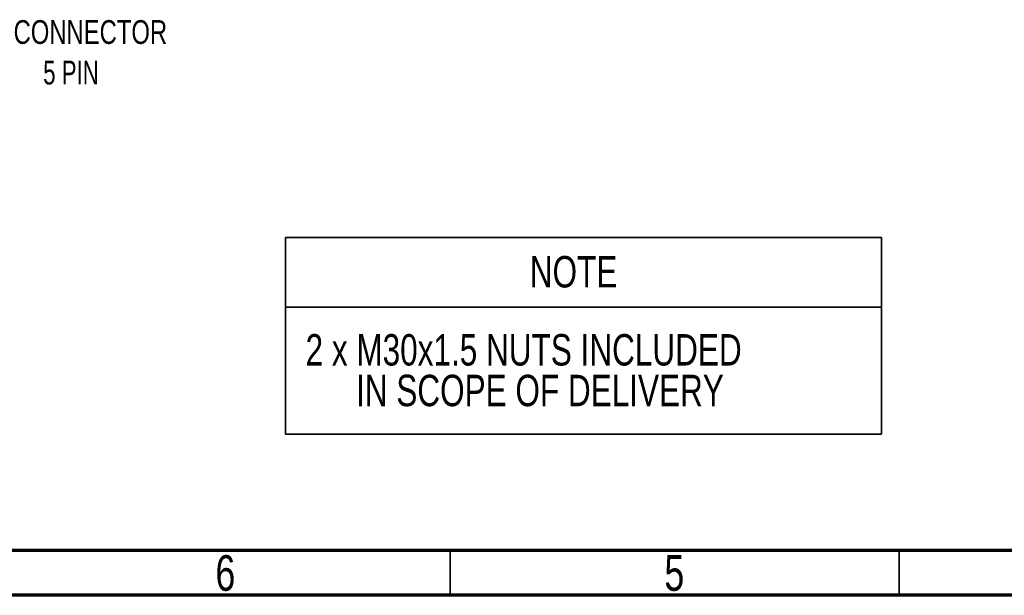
# Model space of a CAD drawing. Header units: millimetres. Extents: x 15 to 415, y 5 to 292.
# Tile 14 of 34: x 117 to 227, y 5 to 69. Entities that reach past the tile are written whole.
import ezdxf

# ---------------------------------------------------------------- set-up
doc = ezdxf.new("R2010")
doc.units = ezdxf.units.MM
doc.layers.add('THICCC', color=7, linetype='Continuous', lineweight=35)
doc.styles.add('SLDTEXTSTYLE0', font='TXT', dxfattribs={"width": 0.75})
doc.styles.add('SLDTEXTSTYLE5', font='TXT', dxfattribs={"width": 0.7})

# ---------------------------------------------------------------- blocks, each defined once
blk = doc.blocks.new('SW_TABLEANNOTATION_0')
at = {"layer": 'THICCC', "color": 0}
for p, q in [((0, 0), (0, -7.75)), ((0, 0), (66.37, 0)), ((66.37, 0), (66.37, -7.75)), ((0, -7.75), (0, -21.92)), ((0, -7.75), (66.37, -7.75)), ((66.37, -7.75), (66.37, -21.92)), ((0, -21.92), (66.37, -21.92))]:
    blk.add_line(p, q, dxfattribs=at)
at = {"layer": 'THICCC', "color": 0, "char_height": 3.5, "attachment_point": 1, "style": 'SLDTEXTSTYLE0'}
for s, insert in [('NOTE', (27.19, -2.06)), ('2 x M30x1.5 NUTS INCLUDED', (2.22, -10.76)), ('IN SCOPE OF DELIVERY', (7.84, -15.29))]:
    blk.add_mtext(s, dxfattribs=dict(at, insert=insert))
blk = doc.blocks.new('SW_NOTE_0_1')
at = {"layer": 'THICCC', "color": 0, "attachment_point": 2}
for s, insert, char_height, style in [('M12 CONNECTOR', (15.61, 0.66), 2.6458, 'SLDTEXTSTYLE0'), ('5 PIN', (16.4, -3.86), 2.646, 'SLDTEXTSTYLE5')]:
    blk.add_mtext(s, dxfattribs=dict(at, insert=insert, char_height=char_height, style=style))

msp = doc.modelspace()

# ---------------------------------------------------------------- linework, layer by layer
at = {"color": 7, "linetype": 'Continuous', "lineweight": 70}
for p, q in [((410, 10), (20, 10)), ((415, 5), (15, 5))]:
    msp.add_line(p, q, dxfattribs=at)
at = {"color": 7, "linetype": 'Continuous', "lineweight": 35}
for p, q in [((165, 10), (165, 5)), ((215, 5), (215, 10)), ((215, 10), (215, 5))]:
    msp.add_line(p, q, dxfattribs=at)

# ---------------------------------------------------------------- block references
at = {"layer": 'THICCC'}
for name, p in [('SW_NOTE_0_1', (106.365, 68.429)), ('SW_TABLEANNOTATION_0', (146.673, 44.866))]:
    msp.add_blockref(name, p, dxfattribs=at)

# ---------------------------------------------------------------- texts
at = {"color": 7, "linetype": 'Continuous', "lineweight": 0, "char_height": 3.969, "attachment_point": 2, "style": 'SLDTEXTSTYLE0'}
for s, insert in [('6', (139.96, 9.476)), ('5', (189.96, 9.476))]:
    msp.add_mtext(s, dxfattribs=dict(at, insert=insert))

doc.saveas('drawing.dxf')
